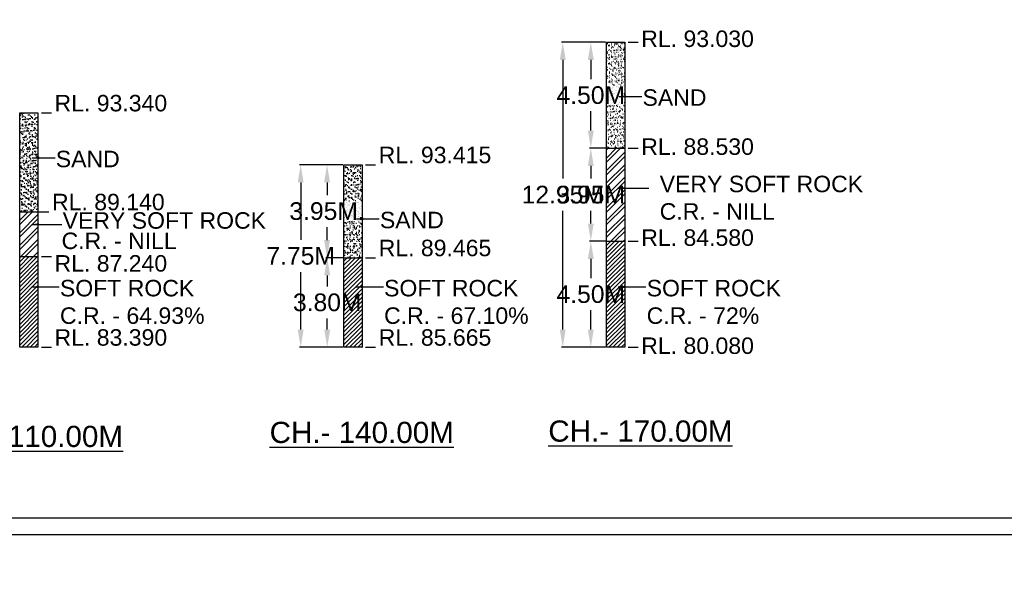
# Model space of a CAD drawing. Header units: inches. Extents: x 4599583 to 400123529, y 1639131 to 28133222499.
# Tile 58 of 86: x 5076603 to 5118418, y 28133003793 to 28133027895. Entities that reach past the tile are written whole.
import ezdxf

# ---------------------------------------------------------------- set-up
doc = ezdxf.new("R2010")
doc.units = ezdxf.units.IN
doc.header["$MEASUREMENT"] = 0
doc.linetypes.add('CENTER', pattern=[2, 1.25, -0.25, 0.25, -0.25])
for name, color, linetype in [('CENTER', 3, 'CENTER'), ('CHNGE', 31, 'Continuous'), ('DRG', 210, 'Continuous'), ('text', 7, 'Continuous')]:
    doc.layers.add(name, color=color, linetype=linetype)
doc.styles.add('ROMANS', font='arial.ttf')
doc.styles.get("Standard").update_dxf_attribs({"font": 'arial.ttf'})
doc.dimstyles.new('SANJAY', dxfattribs={"dimscale": 2.755, "dimtxt": 20000000001.9985, "dimasz": 42.0275, "dimexe": 15.388, "dimexo": 15.5775, "dimgap": 1.7375, "dimtad": 0, "dimtih": 1, "dimtoh": 1, "dimdec": 0, "dimzin": 0, "dimdsep": 46, "dimtxsty": 'Standard', "dimcen": 4000, "dimclrd": 3, "dimclre": 6, "dimclrt": 1, "dimadec": 0, "dimazin": 0, "dimtfac": 1, "dimtdec": 0, "dimtofl": 0, "dimtmove": 0, "dimatfit": 3, "dimfxl": 1, "dimtolj": 1, "dimtzin": 0, "dimarcsym": 0})
doc.dimstyles.new('Standard$0', dxfattribs={"dimtxt": 60, "dimasz": 60, "dimexe": 60, "dimexo": 60, "dimgap": 25, "dimtad": 0, "dimtih": 1, "dimtoh": 1, "dimlfac": -0.001, "dimzin": 0, "dimdsep": 46, "dimtxsty": 'ROMANS', "dimcen": 30, "dimclrd": 256, "dimclre": 256, "dimclrt": 4, "dimadec": 0, "dimazin": 0, "dimtfac": 1, "dimtix": 1, "dimtofl": 0, "dimtmove": 0, "dimatfit": 0, "dimfxl": 1, "dimtolj": 1, "dimtzin": 0, "dimlwd": -1, "dimlwe": -1, "dimarcsym": 0})
pattern_1 = [(45, (4819380.16, 28133439912.46), (-88.388348, 88.388348), [])]
pattern_2 = [(45, (4819380.16, 28133439912.46), (-265.16504, 265.16504), []), (45, (4819556.94, 28133439912.46), (-265.16504, 265.16504), [])]
pattern_3 = [(37.5, (4819380.16, 28133439912.46), (-6.299336, 192.682377), [0, -152, 0, -170, 0, -162.5]), (7.5, (4819380.16, 28133439912.46), (176.97767, 282.2146), [0, -82, 0, -137, 0, -52.5]), (327.5, (4819257.16, 28133439912.46), (311.414186, 0.565905), [0, -50, 0, -180, 0, -235]), (317.5, (4819257.16, 28133439912.46), (300.61266, 87.76756), [0, -25, 0, -118, 0, -135])]
pattern_4 = [(37.5, (4790685.17, 28133439912.46), (-6.299336, 192.682377), [0, -152, 0, -170, 0, -162.5]), (7.5, (4790685.17, 28133439912.46), (176.97767, 282.21461), [0, -82, 0, -137, 0, -52.5]), (327.5, (4790562.17, 28133439912.46), (311.414186, 0.565905), [0, -50, 0, -180, 0, -235]), (317.5, (4790562.17, 28133439912.46), (300.61266, 87.76756), [0, -25, 0, -118, 0, -135])]
pattern_5 = [(45, (4790685.17, 28133439912.46), (-88.388348, 88.388348), [])]
pattern_6 = [(37.5, (4759452.38, 28133439912.46), (-6.299336, 192.682377), [0, -152, 0, -170, 0, -162.5]), (7.5, (4759452.38, 28133439912.46), (176.97767, 282.21461), [0, -82, 0, -137, 0, -52.5]), (327.5, (4759329.38, 28133439912.46), (311.414186, 0.565905), [0, -50, 0, -180, 0, -235]), (317.5, (4759329.38, 28133439912.46), (300.61266, 87.76756), [0, -25, 0, -118, 0, -135])]
pattern_7 = [(45, (4759452.38, 28133439912.46), (-265.16504, 265.16504), []), (45, (4759629.15, 28133439912.46), (-265.16504, 265.16504), [])]
pattern_8 = [(45, (4759452.38, 28133439912.46), (-88.388348, 88.388348), [])]

# ---------------------------------------------------------------- blocks, each defined once
blk = doc.blocks.new('*D44')
at = {"layer": 'Defpoints', "color": 0, "transparency": 16777216}
for p in [(5100857, 28133018488), (5101524, 28133018488), (5101524, 28133013988)]:
    blk.add_point(p, dxfattribs=at)
at = {"layer": 'DRG', "color": 4, "lineweight": -2, "transparency": 16777216}
for p, q in [((5101474, 28133018488), (5100807, 28133018488)), ((5100857, 28133017738), (5100857, 28133016921)), ((5100857, 28133014738), (5100857, 28133015555)), ((5101474, 28133013988), (5100807, 28133013988))]:
    blk.add_line(p, q, dxfattribs=at)
at = {"layer": 'DRG', "color": 4, "transparency": 16777216}
for points in [[(5100732, 28133017738), (5100982, 28133017738), (5100857, 28133018488)], [(5100732, 28133014738), (5100982, 28133014738), (5100857, 28133013988)]]:
    blk.add_solid(points, dxfattribs=at)
at = {"layer": 'DRG', "color": 6, "transparency": 16777216, "insert": (5100857, 28133016238), "char_height": 750, "attachment_point": 5, "style": 'ROMANS'}
blk.add_mtext('\\A1;4.50M', dxfattribs=at)
blk = doc.blocks.new('*D45')
at = {"layer": 'Defpoints', "color": 0, "transparency": 16777216}
for p in [(5100857, 28133022438), (5101524, 28133022438), (5101524, 28133018488)]:
    blk.add_point(p, dxfattribs=at)
at = {"layer": 'DRG', "color": 4, "lineweight": -2, "transparency": 16777216}
for p, q in [((5101474, 28133022438), (5100807, 28133022438)), ((5100857, 28133021688), (5100857, 28133021146)), ((5100857, 28133019238), (5100857, 28133019780)), ((5101474, 28133018488), (5100807, 28133018488))]:
    blk.add_line(p, q, dxfattribs=at)
at = {"layer": 'DRG', "color": 4, "transparency": 16777216}
for points in [[(5100732, 28133021688), (5100982, 28133021688), (5100857, 28133022438)], [(5100732, 28133019238), (5100982, 28133019238), (5100857, 28133018488)]]:
    blk.add_solid(points, dxfattribs=at)
at = {"layer": 'DRG', "color": 6, "transparency": 16777216, "insert": (5100857, 28133020463), "char_height": 750, "attachment_point": 5, "style": 'ROMANS'}
blk.add_mtext('\\A1;3.95M', dxfattribs=at)
blk = doc.blocks.new('*D46')
at = {"layer": 'Defpoints', "color": 0, "transparency": 16777216}
for p in [(5100857, 28133026938), (5101524, 28133026938), (5101524, 28133022438)]:
    blk.add_point(p, dxfattribs=at)
at = {"layer": 'DRG', "color": 4, "lineweight": -2, "transparency": 16777216}
for p, q in [((5101474, 28133026938), (5100807, 28133026938)), ((5100857, 28133026188), (5100857, 28133025371)), ((5100857, 28133023188), (5100857, 28133024005)), ((5101474, 28133022438), (5100807, 28133022438))]:
    blk.add_line(p, q, dxfattribs=at)
at = {"layer": 'DRG', "color": 4, "transparency": 16777216}
for points in [[(5100732, 28133026188), (5100982, 28133026188), (5100857, 28133026938)], [(5100732, 28133023188), (5100982, 28133023188), (5100857, 28133022438)]]:
    blk.add_solid(points, dxfattribs=at)
at = {"layer": 'DRG', "color": 6, "transparency": 16777216, "insert": (5100857, 28133024688), "char_height": 750, "attachment_point": 5, "style": 'ROMANS'}
blk.add_mtext('\\A1;4.50M', dxfattribs=at)
blk = doc.blocks.new('*D47')
at = {"layer": 'Defpoints', "color": 0, "transparency": 16777216}
for p in [(5099666, 28133026938), (5101524, 28133026938), (5101524, 28133013988)]:
    blk.add_point(p, dxfattribs=at)
at = {"layer": 'DRG', "color": 4, "lineweight": -2, "transparency": 16777216}
for p, q in [((5101474, 28133026938), (5099616, 28133026938)), ((5099666, 28133026188), (5099666, 28133021146)), ((5099666, 28133014738), (5099666, 28133019780)), ((5101474, 28133013988), (5099616, 28133013988))]:
    blk.add_line(p, q, dxfattribs=at)
at = {"layer": 'DRG', "color": 4, "transparency": 16777216}
for points in [[(5099541, 28133026188), (5099791, 28133026188), (5099666, 28133026938)], [(5099541, 28133014738), (5099791, 28133014738), (5099666, 28133013988)]]:
    blk.add_solid(points, dxfattribs=at)
at = {"layer": 'DRG', "color": 6, "transparency": 16777216, "insert": (5099666, 28133020463), "char_height": 750, "attachment_point": 5, "style": 'ROMANS'}
blk.add_mtext('\\A1;12.95M', dxfattribs=at)
blk = doc.blocks.new('*D48')
at = {"layer": 'Defpoints', "color": 0, "transparency": 16777216}
for p in [(5089663, 28133017788), (5090372, 28133017788), (5090372, 28133013988)]:
    blk.add_point(p, dxfattribs=at)
at = {"layer": 'DRG', "color": 4, "lineweight": -2, "transparency": 16777216}
for p, q in [((5090322, 28133017788), (5089613, 28133017788)), ((5089663, 28133017038), (5089663, 28133016571)), ((5089663, 28133014738), (5089663, 28133015205)), ((5090322, 28133013988), (5089613, 28133013988))]:
    blk.add_line(p, q, dxfattribs=at)
at = {"layer": 'DRG', "color": 4, "transparency": 16777216}
for points in [[(5089538, 28133017038), (5089788, 28133017038), (5089663, 28133017788)], [(5089538, 28133014738), (5089788, 28133014738), (5089663, 28133013988)]]:
    blk.add_solid(points, dxfattribs=at)
at = {"layer": 'DRG', "color": 6, "transparency": 16777216, "insert": (5089663, 28133015888), "char_height": 750, "attachment_point": 5, "style": 'ROMANS'}
blk.add_mtext('\\A1;3.80M', dxfattribs=at)
blk = doc.blocks.new('*D49')
at = {"layer": 'Defpoints', "color": 0, "transparency": 16777216}
for p in [(5089656, 28133021738), (5090372, 28133021738), (5090372, 28133017788)]:
    blk.add_point(p, dxfattribs=at)
at = {"layer": 'DRG', "color": 4, "lineweight": -2, "transparency": 16777216}
for p, q in [((5090322, 28133021738), (5089606, 28133021738)), ((5089656, 28133020988), (5089656, 28133020446)), ((5089656, 28133018538), (5089656, 28133019080)), ((5090322, 28133017788), (5089606, 28133017788))]:
    blk.add_line(p, q, dxfattribs=at)
at = {"layer": 'DRG', "color": 4, "transparency": 16777216}
for points in [[(5089531, 28133020988), (5089781, 28133020988), (5089656, 28133021738)], [(5089531, 28133018538), (5089781, 28133018538), (5089656, 28133017788)]]:
    blk.add_solid(points, dxfattribs=at)
at = {"layer": 'DRG', "color": 6, "transparency": 16777216, "insert": (5089656, 28133019763), "char_height": 750, "attachment_point": 5, "style": 'ROMANS'}
blk.add_mtext('\\A1;3.95M.', dxfattribs=at)
blk = doc.blocks.new('*D50')
at = {"layer": 'Defpoints', "color": 0, "transparency": 16777216}
for p in [(5088536, 28133021738), (5090372, 28133021738), (5090372, 28133013988)]:
    blk.add_point(p, dxfattribs=at)
at = {"layer": 'DRG', "color": 4, "lineweight": -2, "transparency": 16777216}
for p, q in [((5090322, 28133021738), (5088486, 28133021738)), ((5088536, 28133020988), (5088536, 28133018544)), ((5088536, 28133014738), (5088536, 28133017181)), ((5090322, 28133013988), (5088486, 28133013988))]:
    blk.add_line(p, q, dxfattribs=at)
at = {"layer": 'DRG', "color": 4, "transparency": 16777216}
for points in [[(5088411, 28133020988), (5088661, 28133020988), (5088536, 28133021738)], [(5088411, 28133014738), (5088661, 28133014738), (5088536, 28133013988)]]:
    blk.add_solid(points, dxfattribs=at)
at = {"layer": 'DRG', "color": 6, "transparency": 16777216, "insert": (5088536, 28133017863), "char_height": 750, "attachment_point": 5, "style": 'ROMANS'}
blk.add_mtext('\\A1;7.75M', dxfattribs=at)
blk = doc.blocks.new('*D134')
at = {"layer": 'Defpoints', "color": 0, "transparency": 16777216}
for p in [(5100857, 28133018488), (5101524, 28133018488), (5101524, 28133013988)]:
    blk.add_point(p, dxfattribs=at)
at = {"layer": 'DRG', "color": 4, "lineweight": -2, "transparency": 16777216}
for p, q in [((5101474, 28133018488), (5100807, 28133018488)), ((5100857, 28133017738), (5100857, 28133016921)), ((5100857, 28133014738), (5100857, 28133015555)), ((5101474, 28133013988), (5100807, 28133013988))]:
    blk.add_line(p, q, dxfattribs=at)
at = {"layer": 'DRG', "color": 4, "transparency": 16777216}
for points in [[(5100732, 28133017738), (5100982, 28133017738), (5100857, 28133018488)], [(5100732, 28133014738), (5100982, 28133014738), (5100857, 28133013988)]]:
    blk.add_solid(points, dxfattribs=at)
at = {"layer": 'DRG', "color": 6, "transparency": 16777216, "insert": (5100857, 28133016238), "char_height": 750, "attachment_point": 5, "style": 'ROMANS'}
blk.add_mtext('\\A1;4.50M', dxfattribs=at)
blk = doc.blocks.new('*D135')
at = {"layer": 'Defpoints', "color": 0, "transparency": 16777216}
for p in [(5100857, 28133022438), (5101524, 28133022438), (5101524, 28133018488)]:
    blk.add_point(p, dxfattribs=at)
at = {"layer": 'DRG', "color": 4, "lineweight": -2, "transparency": 16777216}
for p, q in [((5101474, 28133022438), (5100807, 28133022438)), ((5100857, 28133021688), (5100857, 28133021146)), ((5100857, 28133019238), (5100857, 28133019780)), ((5101474, 28133018488), (5100807, 28133018488))]:
    blk.add_line(p, q, dxfattribs=at)
at = {"layer": 'DRG', "color": 4, "transparency": 16777216}
for points in [[(5100732, 28133021688), (5100982, 28133021688), (5100857, 28133022438)], [(5100732, 28133019238), (5100982, 28133019238), (5100857, 28133018488)]]:
    blk.add_solid(points, dxfattribs=at)
at = {"layer": 'DRG', "color": 6, "transparency": 16777216, "insert": (5100857, 28133020463), "char_height": 750, "attachment_point": 5, "style": 'ROMANS'}
blk.add_mtext('\\A1;3.95M', dxfattribs=at)
blk = doc.blocks.new('*D136')
at = {"layer": 'Defpoints', "color": 0, "transparency": 16777216}
for p in [(5100857, 28133026938), (5101524, 28133026938), (5101524, 28133022438)]:
    blk.add_point(p, dxfattribs=at)
at = {"layer": 'DRG', "color": 4, "lineweight": -2, "transparency": 16777216}
for p, q in [((5101474, 28133026938), (5100807, 28133026938)), ((5100857, 28133026188), (5100857, 28133025371)), ((5100857, 28133023188), (5100857, 28133024005)), ((5101474, 28133022438), (5100807, 28133022438))]:
    blk.add_line(p, q, dxfattribs=at)
at = {"layer": 'DRG', "color": 4, "transparency": 16777216}
for points in [[(5100732, 28133026188), (5100982, 28133026188), (5100857, 28133026938)], [(5100732, 28133023188), (5100982, 28133023188), (5100857, 28133022438)]]:
    blk.add_solid(points, dxfattribs=at)
at = {"layer": 'DRG', "color": 6, "transparency": 16777216, "insert": (5100857, 28133024688), "char_height": 750, "attachment_point": 5, "style": 'ROMANS'}
blk.add_mtext('\\A1;4.50M', dxfattribs=at)
blk = doc.blocks.new('*D137')
at = {"layer": 'Defpoints', "color": 0, "transparency": 16777216}
for p in [(5099666, 28133026938), (5101524, 28133026938), (5101524, 28133013988)]:
    blk.add_point(p, dxfattribs=at)
at = {"layer": 'DRG', "color": 4, "lineweight": -2, "transparency": 16777216}
for p, q in [((5101474, 28133026938), (5099616, 28133026938)), ((5099666, 28133026188), (5099666, 28133021146)), ((5099666, 28133014738), (5099666, 28133019780)), ((5101474, 28133013988), (5099616, 28133013988))]:
    blk.add_line(p, q, dxfattribs=at)
at = {"layer": 'DRG', "color": 4, "transparency": 16777216}
for points in [[(5099541, 28133026188), (5099791, 28133026188), (5099666, 28133026938)], [(5099541, 28133014738), (5099791, 28133014738), (5099666, 28133013988)]]:
    blk.add_solid(points, dxfattribs=at)
at = {"layer": 'DRG', "color": 6, "transparency": 16777216, "insert": (5099666, 28133020463), "char_height": 750, "attachment_point": 5, "style": 'ROMANS'}
blk.add_mtext('\\A1;12.95M', dxfattribs=at)
blk = doc.blocks.new('*D138')
at = {"layer": 'Defpoints', "color": 0, "transparency": 16777216}
for p in [(5089663, 28133017788), (5090372, 28133017788), (5090372, 28133013988)]:
    blk.add_point(p, dxfattribs=at)
at = {"layer": 'DRG', "color": 4, "lineweight": -2, "transparency": 16777216}
for p, q in [((5090322, 28133017788), (5089613, 28133017788)), ((5089663, 28133017038), (5089663, 28133016571)), ((5089663, 28133014738), (5089663, 28133015205)), ((5090322, 28133013988), (5089613, 28133013988))]:
    blk.add_line(p, q, dxfattribs=at)
at = {"layer": 'DRG', "color": 4, "transparency": 16777216}
for points in [[(5089538, 28133017038), (5089788, 28133017038), (5089663, 28133017788)], [(5089538, 28133014738), (5089788, 28133014738), (5089663, 28133013988)]]:
    blk.add_solid(points, dxfattribs=at)
at = {"layer": 'DRG', "color": 6, "transparency": 16777216, "insert": (5089663, 28133015888), "char_height": 750, "attachment_point": 5, "style": 'ROMANS'}
blk.add_mtext('\\A1;3.80M', dxfattribs=at)
blk = doc.blocks.new('*D139')
at = {"layer": 'Defpoints', "color": 0, "transparency": 16777216}
for p in [(5089656, 28133021738), (5090372, 28133021738), (5090372, 28133017788)]:
    blk.add_point(p, dxfattribs=at)
at = {"layer": 'DRG', "color": 4, "lineweight": -2, "transparency": 16777216}
for p, q in [((5090322, 28133021738), (5089606, 28133021738)), ((5089656, 28133020988), (5089656, 28133020446)), ((5089656, 28133018538), (5089656, 28133019080)), ((5090322, 28133017788), (5089606, 28133017788))]:
    blk.add_line(p, q, dxfattribs=at)
at = {"layer": 'DRG', "color": 4, "transparency": 16777216}
for points in [[(5089531, 28133020988), (5089781, 28133020988), (5089656, 28133021738)], [(5089531, 28133018538), (5089781, 28133018538), (5089656, 28133017788)]]:
    blk.add_solid(points, dxfattribs=at)
at = {"layer": 'DRG', "color": 6, "transparency": 16777216, "insert": (5089656, 28133019763), "char_height": 750, "attachment_point": 5, "style": 'ROMANS'}
blk.add_mtext('\\A1;3.95M.', dxfattribs=at)
blk = doc.blocks.new('*D140')
at = {"layer": 'Defpoints', "color": 0, "transparency": 16777216}
for p in [(5088536, 28133021738), (5090372, 28133021738), (5090372, 28133013988)]:
    blk.add_point(p, dxfattribs=at)
at = {"layer": 'DRG', "color": 4, "lineweight": -2, "transparency": 16777216}
for p, q in [((5090322, 28133021738), (5088486, 28133021738)), ((5088536, 28133020988), (5088536, 28133018544)), ((5088536, 28133014738), (5088536, 28133017181)), ((5090322, 28133013988), (5088486, 28133013988))]:
    blk.add_line(p, q, dxfattribs=at)
at = {"layer": 'DRG', "color": 4, "transparency": 16777216}
for points in [[(5088411, 28133020988), (5088661, 28133020988), (5088536, 28133021738)], [(5088411, 28133014738), (5088661, 28133014738), (5088536, 28133013988)]]:
    blk.add_solid(points, dxfattribs=at)
at = {"layer": 'DRG', "color": 6, "transparency": 16777216, "insert": (5088536, 28133017863), "char_height": 750, "attachment_point": 5, "style": 'ROMANS'}
blk.add_mtext('\\A1;7.75M', dxfattribs=at)
blk = doc.blocks.new('*D179')
at = {"layer": 'Defpoints', "color": 0, "transparency": 16777216}
for p in [(5100857, 28133018488), (5101524, 28133018488), (5101524, 28133013988)]:
    blk.add_point(p, dxfattribs=at)
at = {"layer": 'DRG', "color": 4, "lineweight": -2, "transparency": 16777216}
for p, q in [((5101474, 28133018488), (5100807, 28133018488)), ((5100857, 28133017738), (5100857, 28133016921)), ((5100857, 28133014738), (5100857, 28133015555)), ((5101474, 28133013988), (5100807, 28133013988))]:
    blk.add_line(p, q, dxfattribs=at)
at = {"layer": 'DRG', "color": 4, "transparency": 16777216}
for points in [[(5100732, 28133017738), (5100982, 28133017738), (5100857, 28133018488)], [(5100732, 28133014738), (5100982, 28133014738), (5100857, 28133013988)]]:
    blk.add_solid(points, dxfattribs=at)
at = {"layer": 'DRG', "color": 6, "transparency": 16777216, "insert": (5100857, 28133016238), "char_height": 750, "attachment_point": 5, "style": 'ROMANS'}
blk.add_mtext('\\A1;4.50M', dxfattribs=at)
blk = doc.blocks.new('*D180')
at = {"layer": 'Defpoints', "color": 0, "transparency": 16777216}
for p in [(5100857, 28133022438), (5101524, 28133022438), (5101524, 28133018488)]:
    blk.add_point(p, dxfattribs=at)
at = {"layer": 'DRG', "color": 4, "lineweight": -2, "transparency": 16777216}
for p, q in [((5101474, 28133022438), (5100807, 28133022438)), ((5100857, 28133021688), (5100857, 28133021146)), ((5100857, 28133019238), (5100857, 28133019780)), ((5101474, 28133018488), (5100807, 28133018488))]:
    blk.add_line(p, q, dxfattribs=at)
at = {"layer": 'DRG', "color": 4, "transparency": 16777216}
for points in [[(5100732, 28133021688), (5100982, 28133021688), (5100857, 28133022438)], [(5100732, 28133019238), (5100982, 28133019238), (5100857, 28133018488)]]:
    blk.add_solid(points, dxfattribs=at)
at = {"layer": 'DRG', "color": 6, "transparency": 16777216, "insert": (5100857, 28133020463), "char_height": 750, "attachment_point": 5, "style": 'ROMANS'}
blk.add_mtext('\\A1;3.95M', dxfattribs=at)
blk = doc.blocks.new('*D181')
at = {"layer": 'Defpoints', "color": 0, "transparency": 16777216}
for p in [(5100857, 28133026938), (5101524, 28133026938), (5101524, 28133022438)]:
    blk.add_point(p, dxfattribs=at)
at = {"layer": 'DRG', "color": 4, "lineweight": -2, "transparency": 16777216}
for p, q in [((5101474, 28133026938), (5100807, 28133026938)), ((5100857, 28133026188), (5100857, 28133025371)), ((5100857, 28133023188), (5100857, 28133024005)), ((5101474, 28133022438), (5100807, 28133022438))]:
    blk.add_line(p, q, dxfattribs=at)
at = {"layer": 'DRG', "color": 4, "transparency": 16777216}
for points in [[(5100732, 28133026188), (5100982, 28133026188), (5100857, 28133026938)], [(5100732, 28133023188), (5100982, 28133023188), (5100857, 28133022438)]]:
    blk.add_solid(points, dxfattribs=at)
at = {"layer": 'DRG', "color": 6, "transparency": 16777216, "insert": (5100857, 28133024688), "char_height": 750, "attachment_point": 5, "style": 'ROMANS'}
blk.add_mtext('\\A1;4.50M', dxfattribs=at)
blk = doc.blocks.new('*D182')
at = {"layer": 'Defpoints', "color": 0, "transparency": 16777216}
for p in [(5099666, 28133026938), (5101524, 28133026938), (5101524, 28133013988)]:
    blk.add_point(p, dxfattribs=at)
at = {"layer": 'DRG', "color": 4, "lineweight": -2, "transparency": 16777216}
for p, q in [((5101474, 28133026938), (5099616, 28133026938)), ((5099666, 28133026188), (5099666, 28133021146)), ((5099666, 28133014738), (5099666, 28133019780)), ((5101474, 28133013988), (5099616, 28133013988))]:
    blk.add_line(p, q, dxfattribs=at)
at = {"layer": 'DRG', "color": 4, "transparency": 16777216}
for points in [[(5099541, 28133026188), (5099791, 28133026188), (5099666, 28133026938)], [(5099541, 28133014738), (5099791, 28133014738), (5099666, 28133013988)]]:
    blk.add_solid(points, dxfattribs=at)
at = {"layer": 'DRG', "color": 6, "transparency": 16777216, "insert": (5099666, 28133020463), "char_height": 750, "attachment_point": 5, "style": 'ROMANS'}
blk.add_mtext('\\A1;12.95M', dxfattribs=at)
blk = doc.blocks.new('*D183')
at = {"layer": 'Defpoints', "color": 0, "transparency": 16777216}
for p in [(5089663, 28133017788), (5090372, 28133017788), (5090372, 28133013988)]:
    blk.add_point(p, dxfattribs=at)
at = {"layer": 'DRG', "color": 4, "lineweight": -2, "transparency": 16777216}
for p, q in [((5090322, 28133017788), (5089613, 28133017788)), ((5089663, 28133017038), (5089663, 28133016571)), ((5089663, 28133014738), (5089663, 28133015205)), ((5090322, 28133013988), (5089613, 28133013988))]:
    blk.add_line(p, q, dxfattribs=at)
at = {"layer": 'DRG', "color": 4, "transparency": 16777216}
for points in [[(5089538, 28133017038), (5089788, 28133017038), (5089663, 28133017788)], [(5089538, 28133014738), (5089788, 28133014738), (5089663, 28133013988)]]:
    blk.add_solid(points, dxfattribs=at)
at = {"layer": 'DRG', "color": 6, "transparency": 16777216, "insert": (5089663, 28133015888), "char_height": 750, "attachment_point": 5, "style": 'ROMANS'}
blk.add_mtext('\\A1;3.80M', dxfattribs=at)
blk = doc.blocks.new('*D184')
at = {"layer": 'Defpoints', "color": 0, "transparency": 16777216}
for p in [(5089656, 28133021738), (5090372, 28133021738), (5090372, 28133017788)]:
    blk.add_point(p, dxfattribs=at)
at = {"layer": 'DRG', "color": 4, "lineweight": -2, "transparency": 16777216}
for p, q in [((5090322, 28133021738), (5089606, 28133021738)), ((5089656, 28133020988), (5089656, 28133020446)), ((5089656, 28133018538), (5089656, 28133019080)), ((5090322, 28133017788), (5089606, 28133017788))]:
    blk.add_line(p, q, dxfattribs=at)
at = {"layer": 'DRG', "color": 4, "transparency": 16777216}
for points in [[(5089531, 28133020988), (5089781, 28133020988), (5089656, 28133021738)], [(5089531, 28133018538), (5089781, 28133018538), (5089656, 28133017788)]]:
    blk.add_solid(points, dxfattribs=at)
at = {"layer": 'DRG', "color": 6, "transparency": 16777216, "insert": (5089656, 28133019763), "char_height": 750, "attachment_point": 5, "style": 'ROMANS'}
blk.add_mtext('\\A1;3.95M.', dxfattribs=at)
blk = doc.blocks.new('*D185')
at = {"layer": 'Defpoints', "color": 0, "transparency": 16777216}
for p in [(5088536, 28133021738), (5090372, 28133021738), (5090372, 28133013988)]:
    blk.add_point(p, dxfattribs=at)
at = {"layer": 'DRG', "color": 4, "lineweight": -2, "transparency": 16777216}
for p, q in [((5090322, 28133021738), (5088486, 28133021738)), ((5088536, 28133020988), (5088536, 28133018544)), ((5088536, 28133014738), (5088536, 28133017181)), ((5090322, 28133013988), (5088486, 28133013988))]:
    blk.add_line(p, q, dxfattribs=at)
at = {"layer": 'DRG', "color": 4, "transparency": 16777216}
for points in [[(5088411, 28133020988), (5088661, 28133020988), (5088536, 28133021738)], [(5088411, 28133014738), (5088661, 28133014738), (5088536, 28133013988)]]:
    blk.add_solid(points, dxfattribs=at)
at = {"layer": 'DRG', "color": 6, "transparency": 16777216, "insert": (5088536, 28133017863), "char_height": 750, "attachment_point": 5, "style": 'ROMANS'}
blk.add_mtext('\\A1;7.75M', dxfattribs=at)

msp = doc.modelspace()

# ---------------------------------------------------------------- hatches: boundary and pattern name
at = {"layer": 'text'}
h = msp.add_hatch(dxfattribs=at)
h.set_pattern_fill('AR-SAND', color=0, scale=100, style=0)
h.set_pattern_definition(pattern_3)
h.paths.add_polyline_path([(5102296.495, 28133026937.846), (5101524.366, 28133026937.846), (5101524.366, 28133022437.846), (5102296.495, 28133022437.846)])
h = msp.add_hatch(dxfattribs=at)
h.set_pattern_fill('AR-SAND', color=0, scale=100, style=0)
h.set_pattern_definition(pattern_3)
h.paths.add_polyline_path([(5102296.495, 28133026937.846), (5101524.366, 28133026937.846), (5101524.366, 28133022437.846), (5102296.495, 28133022437.846)])
h = msp.add_hatch(dxfattribs=at)
h.set_pattern_fill('AR-SAND', color=0, scale=100, style=0)
h.set_pattern_definition(pattern_3)
h.paths.add_polyline_path([(5102296.495, 28133026937.846), (5101524.366, 28133026937.846), (5101524.366, 28133022437.846), (5102296.495, 28133022437.846)])
h = msp.add_hatch(dxfattribs=at)
h.set_pattern_fill('AR-SAND', color=0, scale=100, style=0)
h.set_pattern_definition(pattern_6)
h.paths.add_polyline_path([(5076606.89, 28133019737.846), (5077379.019, 28133019737.846), (5077379.019, 28133023937.846), (5076606.89, 28133023937.846)])
h = msp.add_hatch(dxfattribs=at)
h.set_pattern_fill('AR-SAND', color=0, scale=100, style=0)
h.set_pattern_definition(pattern_6)
h.paths.add_polyline_path([(5076606.89, 28133019737.846), (5077379.019, 28133019737.846), (5077379.019, 28133023937.846), (5076606.89, 28133023937.846)])
h = msp.add_hatch(dxfattribs=at)
h.set_pattern_fill('AR-SAND', color=0, scale=100, style=0)
h.set_pattern_definition(pattern_6)
h.paths.add_polyline_path([(5076606.89, 28133019737.846), (5077379.019, 28133019737.846), (5077379.019, 28133023937.846), (5076606.89, 28133023937.846)])
h = msp.add_hatch(dxfattribs=at)
h.set_pattern_fill('ANSI32', color=0, scale=1000, style=0)
h.set_pattern_definition(pattern_2)
h.paths.add_polyline_path([(5101524.366, 28133018487.846), (5102296.495, 28133018487.846), (5102296.495, 28133022437.846), (5101524.366, 28133022437.846)])
h = msp.add_hatch(dxfattribs=at)
h.set_pattern_fill('ANSI32', color=0, scale=1000, style=0)
h.set_pattern_definition(pattern_2)
h.paths.add_polyline_path([(5101524.366, 28133018487.846), (5102296.495, 28133018487.846), (5102296.495, 28133022437.846), (5101524.366, 28133022437.846)])
h = msp.add_hatch(dxfattribs=at)
h.set_pattern_fill('ANSI32', color=0, scale=1000, style=0)
h.set_pattern_definition(pattern_2)
h.paths.add_polyline_path([(5101524.366, 28133018487.846), (5102296.495, 28133018487.846), (5102296.495, 28133022437.846), (5101524.366, 28133022437.846)])
h = msp.add_hatch(dxfattribs=at)
h.set_pattern_fill('AR-SAND', color=0, scale=100, style=0)
h.set_pattern_definition(pattern_4)
h.paths.add_polyline_path([(5091144.324, 28133021737.846), (5090372.195, 28133021737.846), (5090372.195, 28133017787.846), (5091144.324, 28133017787.846)])
h = msp.add_hatch(dxfattribs=at)
h.set_pattern_fill('AR-SAND', color=0, scale=100, style=0)
h.set_pattern_definition(pattern_4)
h.paths.add_polyline_path([(5091144.324, 28133021737.846), (5090372.195, 28133021737.846), (5090372.195, 28133017787.846), (5091144.324, 28133017787.846)])
h = msp.add_hatch(dxfattribs=at)
h.set_pattern_fill('AR-SAND', color=0, scale=100, style=0)
h.set_pattern_definition(pattern_4)
h.paths.add_polyline_path([(5091144.324, 28133021737.846), (5090372.195, 28133021737.846), (5090372.195, 28133017787.846), (5091144.324, 28133017787.846)])
h = msp.add_hatch(dxfattribs=at)
h.set_pattern_fill('ANSI32', color=0, scale=1000, style=0)
h.set_pattern_definition(pattern_7)
h.paths.add_polyline_path([(5076606.89, 28133017837.846), (5077379.019, 28133017837.846), (5077379.019, 28133019737.846), (5076606.89, 28133019737.846)])
h = msp.add_hatch(dxfattribs=at)
h.set_pattern_fill('ANSI32', color=0, scale=1000, style=0)
h.set_pattern_definition(pattern_7)
h.paths.add_polyline_path([(5076606.89, 28133017837.846), (5077379.019, 28133017837.846), (5077379.019, 28133019737.846), (5076606.89, 28133019737.846)])
h = msp.add_hatch(dxfattribs=at)
h.set_pattern_fill('ANSI32', color=0, scale=1000, style=0)
h.set_pattern_definition(pattern_7)
h.paths.add_polyline_path([(5076606.89, 28133017837.846), (5077379.019, 28133017837.846), (5077379.019, 28133019737.846), (5076606.89, 28133019737.846)])
h = msp.add_hatch(dxfattribs=at)
h.set_pattern_fill('ANSI31', color=0, scale=1000, style=0)
h.set_pattern_definition(pattern_1)
h.paths.add_polyline_path([(5102296.495, 28133018487.846), (5101524.366, 28133018487.846), (5101524.366, 28133013987.846), (5102296.495, 28133013987.846)])
h = msp.add_hatch(dxfattribs=at)
h.set_pattern_fill('ANSI31', color=0, scale=1000, style=0)
h.set_pattern_definition(pattern_1)
h.paths.add_polyline_path([(5102296.495, 28133018487.846), (5101524.366, 28133018487.846), (5101524.366, 28133013987.846), (5102296.495, 28133013987.846)])
h = msp.add_hatch(dxfattribs=at)
h.set_pattern_fill('ANSI31', color=0, scale=1000, style=0)
h.set_pattern_definition(pattern_1)
h.paths.add_polyline_path([(5102296.495, 28133018487.846), (5101524.366, 28133018487.846), (5101524.366, 28133013987.846), (5102296.495, 28133013987.846)])
h = msp.add_hatch(dxfattribs=at)
h.set_pattern_fill('ANSI31', color=0, scale=1000, style=0)
h.set_pattern_definition(pattern_8)
h.paths.add_polyline_path([(5076606.89, 28133013987.846), (5077379.019, 28133013987.846), (5077379.019, 28133017837.846), (5076606.89, 28133017837.846)])
h = msp.add_hatch(dxfattribs=at)
h.set_pattern_fill('ANSI31', color=0, scale=1000, style=0)
h.set_pattern_definition(pattern_8)
h.paths.add_polyline_path([(5076606.89, 28133013987.846), (5077379.019, 28133013987.846), (5077379.019, 28133017837.846), (5076606.89, 28133017837.846)])
h = msp.add_hatch(dxfattribs=at)
h.set_pattern_fill('ANSI31', color=0, scale=1000, style=0)
h.set_pattern_definition(pattern_8)
h.paths.add_polyline_path([(5076606.89, 28133013987.846), (5077379.019, 28133013987.846), (5077379.019, 28133017837.846), (5076606.89, 28133017837.846)])
h = msp.add_hatch(dxfattribs=at)
h.set_pattern_fill('ANSI31', color=0, scale=1000, style=0)
h.set_pattern_definition(pattern_5)
h.paths.add_polyline_path([(5091144.324, 28133017787.846), (5090372.195, 28133017787.846), (5090372.195, 28133013987.846), (5091144.324, 28133013987.846)])
h = msp.add_hatch(dxfattribs=at)
h.set_pattern_fill('ANSI31', color=0, scale=1000, style=0)
h.set_pattern_definition(pattern_5)
h.paths.add_polyline_path([(5091144.324, 28133017787.846), (5090372.195, 28133017787.846), (5090372.195, 28133013987.846), (5091144.324, 28133013987.846)])
h = msp.add_hatch(dxfattribs=at)
h.set_pattern_fill('ANSI31', color=0, scale=1000, style=0)
h.set_pattern_definition(pattern_5)
h.paths.add_polyline_path([(5091144.324, 28133017787.846), (5090372.195, 28133017787.846), (5090372.195, 28133013987.846), (5091144.324, 28133013987.846)])

# ---------------------------------------------------------------- linework, layer by layer
at = {"layer": 'CENTER', "color": 0, "linetype": 'Continuous'}
msp.add_lwpolyline([(4858424.256, 28133213744.234), (5176630.692, 28133213744.234), (5176630.692, 28133006016.324), (4858424.256, 28133006016.324)], close=True, dxfattribs=at)
msp.add_lwpolyline([(4858424.256, 28133213744.234), (5176630.692, 28133213744.234), (5176630.692, 28133006016.324), (4858424.256, 28133006016.324)], close=True, dxfattribs=at)
msp.add_lwpolyline([(4858424.256, 28133213744.234), (5176630.692, 28133213744.234), (5176630.692, 28133006016.324), (4858424.256, 28133006016.324)], close=True, dxfattribs=at)
at = {"layer": 'CHNGE', "color": 50}
msp.add_lwpolyline([(4859134.88, 28133213033.61), (5175920.068, 28133213033.61), (5175920.068, 28133006726.948), (4859134.88, 28133006726.948)], close=True, dxfattribs=at)
msp.add_lwpolyline([(4859134.88, 28133213033.61), (5175920.068, 28133213033.61), (5175920.068, 28133006726.948), (4859134.88, 28133006726.948)], close=True, dxfattribs=at)
msp.add_lwpolyline([(4859134.88, 28133213033.61), (5175920.068, 28133213033.61), (5175920.068, 28133006726.948), (4859134.88, 28133006726.948)], close=True, dxfattribs=at)
at = {"layer": 'text', "color": 0}
for points in [[(5101524.366, 28133026937.846), (5102296.495, 28133026937.846), (5102296.495, 28133013987.846), (5101524.366, 28133013987.846)], [(5101524.366, 28133026937.846), (5102296.495, 28133026937.846), (5102296.495, 28133013987.846), (5101524.366, 28133013987.846)], [(5101524.366, 28133026937.846), (5102296.495, 28133026937.846), (5102296.495, 28133013987.846), (5101524.366, 28133013987.846)], [(5076606.89, 28133023937.846), (5077379.019, 28133023937.846), (5077379.019, 28133013987.846), (5076606.89, 28133013987.846)], [(5076606.89, 28133023937.846), (5077379.019, 28133023937.846), (5077379.019, 28133013987.846), (5076606.89, 28133013987.846)], [(5076606.89, 28133023937.846), (5077379.019, 28133023937.846), (5077379.019, 28133013987.846), (5076606.89, 28133013987.846)], [(5090372.195, 28133021737.846), (5091144.324, 28133021737.846), (5091144.324, 28133013987.846), (5090372.195, 28133013987.846)], [(5090372.195, 28133021737.846), (5091144.324, 28133021737.846), (5091144.324, 28133013987.846), (5090372.195, 28133013987.846)], [(5090372.195, 28133021737.846), (5091144.324, 28133021737.846), (5091144.324, 28133013987.846), (5090372.195, 28133013987.846)]]:
    msp.add_lwpolyline(points, close=True, dxfattribs=at)
for points in [[(5102443.113, 28133026937.846), (5102870.018, 28133026937.846)], [(5102443.113, 28133026937.846), (5102870.018, 28133026937.846)], [(5102443.113, 28133026937.846), (5102870.018, 28133026937.846)], [(5077525.637, 28133023937.846), (5077952.542, 28133023937.846)], [(5077525.637, 28133023937.846), (5077952.542, 28133023937.846)], [(5077525.637, 28133023937.846), (5077952.542, 28133023937.846)], [(5101524.366, 28133022437.846), (5102296.495, 28133022437.846)], [(5101524.366, 28133022437.846), (5102296.495, 28133022437.846)], [(5101524.366, 28133022437.846), (5102296.495, 28133022437.846)], [(5102443.113, 28133022437.846), (5102870.018, 28133022437.846)], [(5102443.113, 28133022437.846), (5102870.018, 28133022437.846)], [(5102443.113, 28133022437.846), (5102870.018, 28133022437.846)], [(5091290.941, 28133021737.846), (5091717.846, 28133021737.846)], [(5091290.941, 28133021737.846), (5091717.846, 28133021737.846)], [(5091290.941, 28133021737.846), (5091717.846, 28133021737.846)], [(5076606.89, 28133019737.846), (5077379.019, 28133019737.846)], [(5076606.89, 28133019737.846), (5077379.019, 28133019737.846)], [(5076606.89, 28133019737.846), (5077379.019, 28133019737.846)], [(5077419.089, 28133019737.846), (5077845.993, 28133019737.846)], [(5077419.089, 28133019737.846), (5077845.993, 28133019737.846)], [(5077419.089, 28133019737.846), (5077845.993, 28133019737.846)], [(5101524.366, 28133018487.846), (5102296.495, 28133018487.846)], [(5101524.366, 28133018487.846), (5102296.495, 28133018487.846)], [(5101524.366, 28133018487.846), (5102296.495, 28133018487.846)], [(5102443.113, 28133018487.846), (5102870.018, 28133018487.846)], [(5102443.113, 28133018487.846), (5102870.018, 28133018487.846)], [(5102443.113, 28133018487.846), (5102870.018, 28133018487.846)], [(5076606.89, 28133017837.846), (5077379.019, 28133017837.846)], [(5076606.89, 28133017837.846), (5077379.019, 28133017837.846)], [(5076606.89, 28133017837.846), (5077379.019, 28133017837.846)], [(5077525.637, 28133017837.846), (5077952.542, 28133017837.846)], [(5077525.637, 28133017837.846), (5077952.542, 28133017837.846)], [(5077525.637, 28133017837.846), (5077952.542, 28133017837.846)], [(5090372.195, 28133017787.846), (5091144.324, 28133017787.846)], [(5090372.195, 28133017787.846), (5091144.324, 28133017787.846)], [(5090372.195, 28133017787.846), (5091144.324, 28133017787.846)], [(5091290.941, 28133017787.846), (5091717.846, 28133017787.846)], [(5091290.941, 28133017787.846), (5091717.846, 28133017787.846)], [(5091290.941, 28133017787.846), (5091717.846, 28133017787.846)], [(5077525.637, 28133013987.846), (5077952.542, 28133013987.846)], [(5077525.637, 28133013987.846), (5077952.542, 28133013987.846)], [(5077525.637, 28133013987.846), (5077952.542, 28133013987.846)], [(5091290.941, 28133013987.846), (5091717.846, 28133013987.846)], [(5091290.941, 28133013987.846), (5091717.846, 28133013987.846)], [(5091290.941, 28133013987.846), (5091717.846, 28133013987.846)], [(5102443.113, 28133013987.846), (5102870.018, 28133013987.846)], [(5102443.113, 28133013987.846), (5102870.018, 28133013987.846)], [(5102443.113, 28133013987.846), (5102870.018, 28133013987.846)]]:
    msp.add_lwpolyline(points, dxfattribs=at)

# ---------------------------------------------------------------- texts
at = {"layer": 'text', "color": 50, "style": 'ROMANS'}
for s, p in [('VERY SOFT ROCK', (5078425.77, 28133019019.317)), ('VERY SOFT ROCK', (5078425.77, 28133019019.317)), ('VERY SOFT ROCK', (5078425.77, 28133019019.317)), ('C.R. - NILL', (5078381.364, 28133018155.713)), ('C.R. - NILL', (5078381.364, 28133018155.713)), ('C.R. - NILL', (5078381.364, 28133018155.713))]:
    msp.add_text(s, height=700, dxfattribs=at).set_placement(p)
at = {"layer": 'text', "color": 50, "char_height": 700, "attachment_point": 1, "style": 'ROMANS'}
for s, insert, width in [('RL. 93.030', (5102999.646, 28133027435.076), 7312.62692), ('RL. 93.030', (5102999.646, 28133027435.076), 7312.62692), ('RL. 93.030', (5102999.646, 28133027435.076), 7312.62692), ('RL. 93.340', (5078082.17, 28133024702.076), 7312.62692), ('RL. 93.340', (5078082.17, 28133024702.076), 7312.62692), ('RL. 93.340', (5078082.17, 28133024702.076), 7312.62692), ('SAND', (5103052.966, 28133024938.718), 7312.62692), ('SAND', (5103052.966, 28133024938.718), 7312.62692), ('SAND', (5103052.966, 28133024938.718), 7312.62692), ('RL. 88.530', (5102999.646, 28133022855.576), 7312.62692), ('RL. 88.530', (5102999.646, 28133022855.576), 7312.62692), ('RL. 88.530', (5102999.646, 28133022855.576), 7312.62692), ('SAND', (5078135.49, 28133022330.431), 7312.62692), ('SAND', (5078135.49, 28133022330.431), 7312.62692), ('SAND', (5078135.49, 28133022330.431), 7312.62692), ('RL. 93.415', (5091847.474, 28133022502.076), 7312.62692), ('RL. 93.415', (5091847.474, 28133022502.076), 7312.62692), ('RL. 93.415', (5091847.474, 28133022502.076), 7312.62692), ('VERY SOFT ROCK\\PC.R. - NILL', (5103783.044, 28133021270.14), 9037.74261), ('VERY SOFT ROCK\\PC.R. - NILL', (5103783.044, 28133021270.14), 9037.74261), ('VERY SOFT ROCK\\PC.R. - NILL', (5103783.044, 28133021270.14), 9037.74261), ('RL. 89.140', (5077975.622, 28133020502.076), 7312.62692), ('RL. 89.140', (5077975.622, 28133020502.076), 7312.62692), ('RL. 89.140', (5077975.622, 28133020502.076), 7312.62692), ('SAND', (5091900.794, 28133019738.718), 7312.62692), ('SAND', (5091900.794, 28133019738.718), 7312.62692), ('SAND', (5091900.794, 28133019738.718), 7312.62692), ('RL. 84.580', (5102999.646, 28133018991.076), 7312.62692), ('RL. 84.580', (5102999.646, 28133018991.076), 7312.62692), ('RL. 84.580', (5102999.646, 28133018991.076), 7312.62692), ('RL. 89.465', (5091847.474, 28133018552.076), 7312.62692), ('RL. 89.465', (5091847.474, 28133018552.076), 7312.62692), ('RL. 89.465', (5091847.474, 28133018552.076), 7312.62692), ('RL. 87.240', (5078082.17, 28133017897.239), 7312.62692), ('RL. 87.240', (5078082.17, 28133017897.239), 7312.62692), ('RL. 87.240', (5078082.17, 28133017897.239), 7312.62692), ('SOFT ROCK\\PC.R. - 64.93%', (5078312.242, 28133016846.074), 7312.62692), ('SOFT ROCK\\PC.R. - 64.93%', (5078312.242, 28133016846.074), 7312.62692), ('SOFT ROCK\\PC.R. - 64.93%', (5078312.242, 28133016846.074), 7312.62692), ('SOFT ROCK\\PC.R. - 67.10%', (5092077.547, 28133016846.074), 7312.62692), ('SOFT ROCK\\PC.R. - 67.10%', (5092077.547, 28133016846.074), 7312.62692), ('SOFT ROCK\\PC.R. - 67.10%', (5092077.547, 28133016846.074), 7312.62692), ('SOFT ROCK\\PC.R. - 72%', (5103229.718, 28133016846.074), 7746.06802), ('SOFT ROCK\\PC.R. - 72%', (5103229.718, 28133016846.074), 7746.06802), ('SOFT ROCK\\PC.R. - 72%', (5103229.718, 28133016846.074), 7746.06802), ('RL. 83.390', (5078082.17, 28133014752.076), 7312.62692), ('RL. 83.390', (5078082.17, 28133014752.076), 7312.62692), ('RL. 83.390', (5078082.17, 28133014752.076), 7312.62692), ('RL. 85.665', (5091847.474, 28133014752.076), 7312.62692), ('RL. 85.665', (5091847.474, 28133014752.076), 7312.62692), ('RL. 85.665', (5091847.474, 28133014752.076), 7312.62692), ('RL. 80.080', (5102999.646, 28133014402.076), 7312.62692), ('RL. 80.080', (5102999.646, 28133014402.076), 7312.62692), ('RL. 80.080', (5102999.646, 28133014402.076), 7312.62692)]:
    msp.add_mtext(s, dxfattribs=dict(at, insert=insert, width=width))
at = {"layer": 'text', "color": 6, "char_height": 900, "attachment_point": 1, "style": 'ROMANS'}
for s, insert in [('\\pi1643.77373;{\\LCH.- 170.00M}', (5097407.828, 28133010877.368)), ('\\pi1643.77373;{\\LCH.- 170.00M}', (5097407.828, 28133010877.368)), ('\\pi1643.77373;{\\LCH.- 170.00M}', (5097407.828, 28133010877.368)), ('\\pi1993.39856;{\\LCH.- 80.00M}', (5059213.352, 28133010820.535)), ('\\pi1993.39856;{\\LCH.- 80.00M}', (5059213.352, 28133010820.535)), ('\\pi1993.39856;{\\LCH.- 80.00M}', (5059213.352, 28133010820.535)), ('\\pi1643.77373;{\\LCH.- 110.00M}', (5071523.107, 28133010650.035)), ('\\pi1643.77373;{\\LCH.- 110.00M}', (5071523.107, 28133010650.035)), ('\\pi1643.77373;{\\LCH.- 110.00M}', (5071523.107, 28133010650.035)), ('\\pi1643.77373;{\\LCH.- 140.00M }', (5085572.896, 28133010820.535)), ('\\pi1643.77373;{\\LCH.- 140.00M }', (5085572.896, 28133010820.535)), ('\\pi1643.77373;{\\LCH.- 140.00M }', (5085572.896, 28133010820.535))]:
    msp.add_mtext_dynamic_manual_height_columns(s, width=10955.96493, gutter_width=3000, heights=[0], dxfattribs=dict(at, insert=insert))
at = {"layer": 'text', "color": 6, "insert": (5044014.286, 28133010820.535), "char_height": 1133.322, "width": 19031.84716, "attachment_point": 1, "style": 'ROMANS'}
msp.add_mtext('\\pi31.22302;{\\LCH.- 20.00M AT THE \\P\\pi1120.48146;LOCATION OF A2}', dxfattribs=at)
msp.add_mtext('\\pi31.22302;{\\LCH.- 20.00M AT THE \\P\\pi1120.48146;LOCATION OF A2}', dxfattribs=at)
msp.add_mtext('\\pi31.22302;{\\LCH.- 20.00M AT THE \\P\\pi1120.48146;LOCATION OF A2}', dxfattribs=at)

# ---------------------------------------------------------------- dimensions: what is measured, and where the dimension line sits
at = {"layer": 'DRG'}
for base, p1, p2, text, picture, middle in [((5099665.947, 28133026937.846), (5101524.366, 28133013987.846), (5101524.366, 28133026937.846), '12.95M', '*D47', (5099665.947, 28133020462.846)), ((5099665.947, 28133026937.846), (5101524.366, 28133013987.846), (5101524.366, 28133026937.846), '12.95M', '*D137', (5099665.947, 28133020462.846)), ((5099665.947, 28133026937.846), (5101524.366, 28133013987.846), (5101524.366, 28133026937.846), '12.95M', '*D182', (5099665.947, 28133020462.846)), ((5100856.792, 28133026937.846), (5101524.366, 28133022437.846), (5101524.366, 28133026937.846), '4.50M', '*D46', (5100856.792, 28133024687.846)), ((5100856.792, 28133026937.846), (5101524.366, 28133022437.846), (5101524.366, 28133026937.846), '4.50M', '*D136', (5100856.792, 28133024687.846)), ((5100856.792, 28133026937.846), (5101524.366, 28133022437.846), (5101524.366, 28133026937.846), '4.50M', '*D181', (5100856.792, 28133024687.846)), ((5100856.792, 28133022437.846), (5101524.366, 28133018487.846), (5101524.366, 28133022437.846), '3.95M', '*D45', (5100856.792, 28133020462.846)), ((5100856.792, 28133022437.846), (5101524.366, 28133018487.846), (5101524.366, 28133022437.846), '3.95M', '*D135', (5100856.792, 28133020462.846)), ((5100856.792, 28133022437.846), (5101524.366, 28133018487.846), (5101524.366, 28133022437.846), '3.95M', '*D180', (5100856.792, 28133020462.846)), ((5088536.173, 28133021737.846), (5090372.195, 28133013987.846), (5090372.195, 28133021737.846), '7.75M', '*D50', (5088536.173, 28133017862.846)), ((5088536.173, 28133021737.846), (5090372.195, 28133013987.846), (5090372.195, 28133021737.846), '7.75M', '*D140', (5088536.173, 28133017862.846)), ((5088536.173, 28133021737.846), (5090372.195, 28133013987.846), (5090372.195, 28133021737.846), '7.75M', '*D185', (5088536.173, 28133017862.846)), ((5089656.458, 28133021737.846), (5090372.195, 28133017787.846), (5090372.195, 28133021737.846), '3.95M.', '*D49', (5089656.458, 28133019762.846)), ((5089656.458, 28133021737.846), (5090372.195, 28133017787.846), (5090372.195, 28133021737.846), '3.95M.', '*D139', (5089656.458, 28133019762.846)), ((5089656.458, 28133021737.846), (5090372.195, 28133017787.846), (5090372.195, 28133021737.846), '3.95M.', '*D184', (5089656.458, 28133019762.846)), ((5100856.792, 28133018487.846), (5101524.366, 28133013987.846), (5101524.366, 28133018487.846), '4.50M', '*D44', (5100856.792, 28133016237.846)), ((5100856.792, 28133018487.846), (5101524.366, 28133013987.846), (5101524.366, 28133018487.846), '4.50M', '*D134', (5100856.792, 28133016237.846)), ((5100856.792, 28133018487.846), (5101524.366, 28133013987.846), (5101524.366, 28133018487.846), '4.50M', '*D179', (5100856.792, 28133016237.846))]:
    dim = msp.add_linear_dim(base=base, p1=p1, p2=p2, angle=90, text=text, dimstyle='Standard$0', override={"dimscale": 1, "dimtxt": 750, "dimasz": 750, "dimexe": 50, "dimexo": 50, "dimgap": 300, "dimtoh": 0, "dimtxsty": 'ROMANS', "dimsah": 1, "dimcen": 0.09, "dimdle": 0, "dimclrd": 4, "dimclre": 4, "dimclrt": 6, "dimtm": 0, "dimlwd": 65534, "dimlwe": 65534}, dxfattribs=at)
    dim.commit()
    dim.dimension.update_dxf_attribs({"geometry": picture, "text_midpoint": middle})
for picture in ['*D48', '*D138', '*D183']:
    dim = msp.add_linear_dim(base=(5089663.31, 28133017787.846), p1=(5090372.195, 28133013987.846), p2=(5090372.195, 28133017787.846), angle=90, text='3.80M', dimstyle='Standard$0', override={"dimscale": 1, "dimtxt": 750, "dimasz": 750, "dimexe": 50, "dimexo": 50, "dimgap": 300, "dimtoh": 0, "dimtxsty": 'ROMANS', "dimsah": 1, "dimcen": 0.09, "dimdle": 0, "dimclrd": 4, "dimclre": 4, "dimclrt": 6, "dimtm": 0, "dimlwd": 65534, "dimlwe": 65534}, dxfattribs=at)
    dim.commit()
    dim.dimension.update_dxf_attribs({"geometry": picture, "text_midpoint": (5089663.31, 28133015887.846), "dimtype": 160})

# ---------------------------------------------------------------- leaders
at = {"layer": 'text', "color": 0, "annotation_type": 0, "has_hookline": 1, "hookline_direction": 0}
for points, text_width in [([(5102053.44, 28133024638.718), (5103022.966, 28133024638.718)], 2620.941), ([(5102053.44, 28133024638.718), (5103022.966, 28133024638.718)], 2620.941), ([(5102053.44, 28133024638.718), (5103022.966, 28133024638.718)], 2620.941), ([(5077135.964, 28133022030.431), (5078105.49, 28133022030.431)], 2620.941), ([(5077135.964, 28133022030.431), (5078105.49, 28133022030.431)], 2620.941), ([(5077135.964, 28133022030.431), (5078105.49, 28133022030.431)], 2620.941), ([(5090901.269, 28133019438.718), (5091870.794, 28133019438.718)], 2620.941), ([(5090901.269, 28133019438.718), (5091870.794, 28133019438.718)], 2620.941), ([(5090901.269, 28133019438.718), (5091870.794, 28133019438.718)], 2620.941), ([(5077100.045, 28133016546.074), (5078282.242, 28133016546.074)], 6032.606), ([(5077100.045, 28133016546.074), (5078282.242, 28133016546.074)], 6032.606), ([(5077100.045, 28133016546.074), (5078282.242, 28133016546.074)], 6032.606), ([(5090865.349, 28133016546.074), (5092047.547, 28133016546.074)], 6032.606), ([(5090865.349, 28133016546.074), (5092047.547, 28133016546.074)], 6032.606), ([(5090865.349, 28133016546.074), (5092047.547, 28133016546.074)], 6032.606), ([(5102017.521, 28133016546.074), (5103199.718, 28133016546.074)], 5658.731), ([(5102017.521, 28133016546.074), (5103199.718, 28133016546.074)], 5658.731), ([(5102017.521, 28133016546.074), (5103199.718, 28133016546.074)], 5658.731)]:
    msp.add_leader(points, dimstyle='SANJAY', override={"dimscale": 1, "dimtxt": 400, "dimasz": 300, "dimexe": 200, "dimexo": 200, "dimgap": 30, "dimtih": 0, "dimtoh": 0, "dimlfac": 0.5, "dimcen": -1000, "dimclre": 0, "dimclrt": 7}, dxfattribs=dict(at, text_width=text_width))
at = {"layer": 'text', "color": 0}
for points in [[(5102037.482, 28133020743.415), (5103314.505, 28133020743.415)], [(5102037.482, 28133020743.415), (5103314.505, 28133020743.415)], [(5102037.482, 28133020743.415), (5103314.505, 28133020743.415)], [(5077120.006, 28133019205.006), (5078397.03, 28133019205.006)], [(5077120.006, 28133019205.006), (5078397.03, 28133019205.006)], [(5077120.006, 28133019205.006), (5078397.03, 28133019205.006)]]:
    msp.add_leader(points, dimstyle='SANJAY', override={"dimscale": 1, "dimtxt": 400, "dimasz": 300, "dimexe": 200, "dimexo": 200, "dimgap": 30, "dimtih": 0, "dimtoh": 0, "dimlfac": 0.5, "dimcen": -1000, "dimclre": 0, "dimclrt": 7}, dxfattribs=at)

doc.saveas('drawing.dxf')
